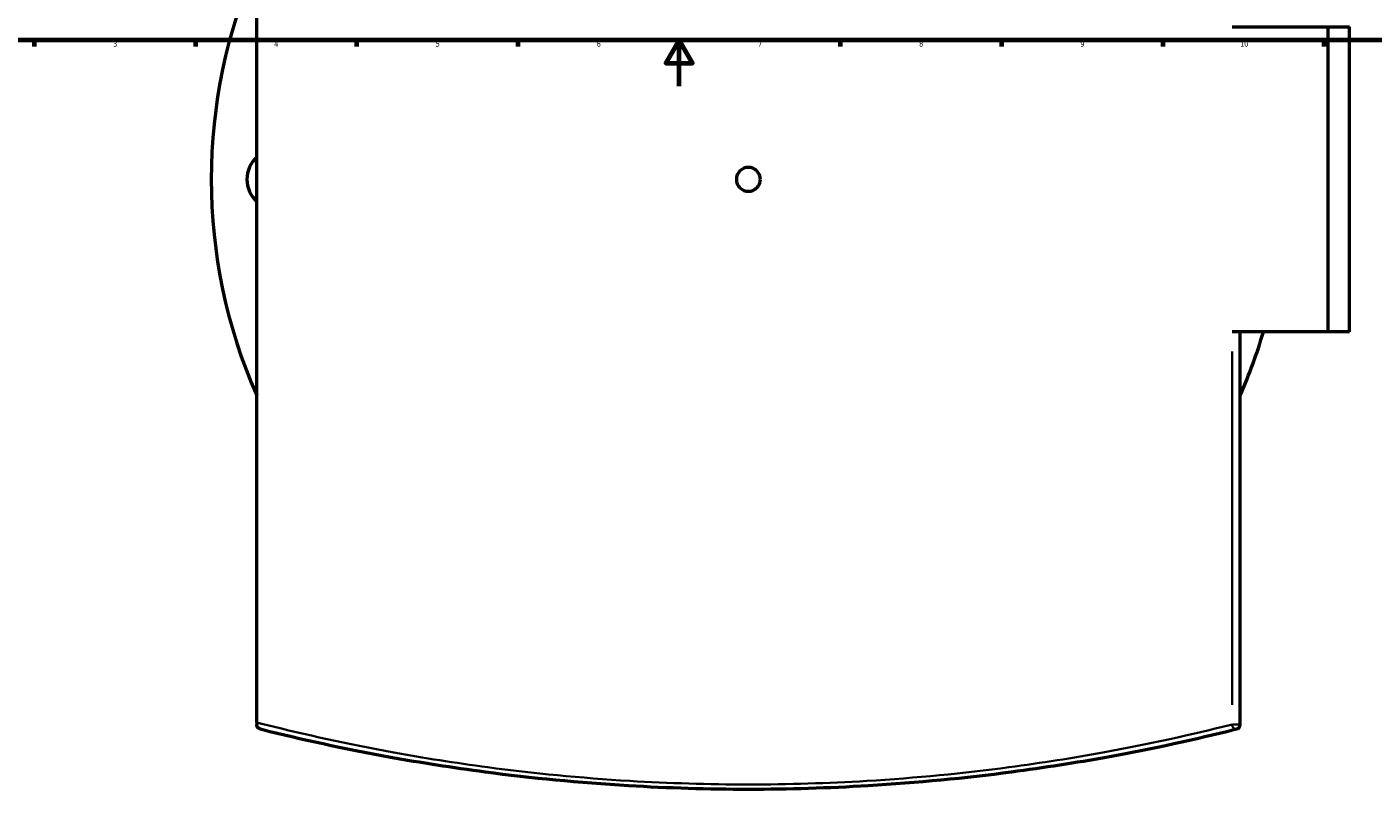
# Model space of a CAD drawing. Header units: millimetres. Extents: x -634 to 1178, y -305 to 960.
# Tile 4 of 12: x 137 to 722, y -305 to 26. Entities that reach past the tile are written whole.
import ezdxf

# ---------------------------------------------------------------- set-up
doc = ezdxf.new("R2010")
doc.units = ezdxf.units.MM
for name, color, linetype, lineweight in [('Border (ANSI)', 7, 'Continuous', 70), ('Visible (ANSI)', 7, 'Continuous', 50), ('Visible Narrow (ANSI)', 7, 'Continuous', 35)]:
    doc.layers.add(name, color=color, linetype=linetype, lineweight=lineweight)
doc.styles.add('Note Text (ANSI)', font='tahoma.ttf')

# ---------------------------------------------------------------- blocks, each defined once
blk = doc.blocks.new('Borders Default Border')
at = {"layer": 'Border (ANSI)'}
for p, q in [((140.17, 20), (140.17, 17.2)), ((210.25, 20), (210.25, 17.2)), ((280.33, 20), (280.33, 17.2)), ((350.42, 20), (350.42, 17.2)), ((490.58, 20), (490.58, 17.2)), ((560.67, 20), (560.67, 17.2)), ((630.75, 20), (630.75, 17.2)), ((700.83, 20), (700.83, 17.2))]:
    blk.add_line(p, q, dxfattribs=at)
at = {"layer": 'Border (ANSI)', "flags": 128}
for points in [[(20, 20), (20, 574), (821, 574), (821, 20), (20, 20)], [(420.5, 0), (420.5, 20), (414.73, 10), (426.27, 10), (420.5, 20)]]:
    blk.add_lwpolyline(points, dxfattribs=at)
at = {"layer": 'Border (ANSI)', "color": 5, "true_color": 0x0000ff, "char_height": 2.4, "attachment_point": 7, "style": 'Note Text (ANSI)'}
for s, insert in [('3', (174.46, 17.15)), ('4', (244.45, 17.2)), ('5', (314.67, 17.15)), ('6', (384.69, 17.15)), ('7', (454.8, 17.2)), ('8', (524.84, 17.15)), ('9', (594.92, 17.15)), ('10', (664.35, 17.15))]:
    blk.add_mtext(s, dxfattribs=dict(at, insert=insert))

msp = doc.modelspace()

# ---------------------------------------------------------------- linework, layer by layer
at = {"layer": 'Visible (ANSI)'}
for p, q in [((236.86, -276.53), (236.86, 195.57)), ((660.86, 25.77), (702.62, 25.77)), ((702.62, -106.73), (702.62, 25.77)), ((702.62, 25.77), (711.86, 25.77)), ((711.86, -106.73), (711.86, 25.77)), ((702.62, -106.73), (660.86, -106.73)), ((664.36, -277.42), (664.36, -106.73)), ((711.86, -106.73), (702.62, -106.73)), ((236.86, -276.53), (236.86, -277.42))]:
    msp.add_line(p, q, dxfattribs=at)
for centre, radius, start, end in [((450.61, -40.48), 233.5, 156.2651, 203.7349), ((245.61, -40.48), 13, 132.30499, 227.69501), ((450.61, -40.48), 233.5, 336.2651, 343.51729), ((662.36, -277.42), 2, 284.0323, 0)]:
    msp.add_arc(centre, radius, start, end, dxfattribs=at)
for points, knots in [([(455.81, -40.48), (455.81, -41.13), (455.68, -41.83), (455.15, -43.11), (454.75, -43.7), (453.82, -44.62), (453.24, -45.02), (451.96, -45.55), (451.26, -45.68), (449.96, -45.68), (449.26, -45.55), (447.98, -45.02), (447.39, -44.62), (446.47, -43.7), (446.07, -43.11), (445.54, -41.83), (445.41, -41.13), (445.41, -39.83), (445.54, -39.13), (446.07, -37.85), (446.47, -37.27), (447.39, -36.34), (447.98, -35.94), (449.26, -35.41), (449.96, -35.28), (451.26, -35.28), (451.96, -35.41), (453.24, -35.94), (453.82, -36.34), (454.75, -37.27), (455.15, -37.85), (455.68, -39.13), (455.81, -39.83), (455.81, -40.48)], [0, 0, 0, 0, 0.195882, 0.195882, 0.391764, 0.391764, 0.587646, 0.587646, 0.783528, 0.783528, 0.97941, 0.97941, 1.175291, 1.175291, 1.371173, 1.371173, 1.567055, 1.567055, 1.762937, 1.762937, 1.958819, 1.958819, 2.154701, 2.154701, 2.350583, 2.350583, 2.546465, 2.546465, 2.742347, 2.742347, 2.938229, 2.938229, 3.134111, 3.134111, 3.134111, 3.134111]), ([(238.37, -279.36), (238.37, -279.36), (238.37, -279.36), (237.83, -279.22), (237.38, -278.87), (237.01, -278.21), (236.94, -278.02), (236.87, -277.7), (236.86, -277.57), (236.86, -277.42)], [-0.394145, -0.394145, -0.394145, -0.394145, -0.3932029, -0.3932029, -0.1474724, -0.1474724, -0.0519712, -0.0519712, 0, 0, 0, 0]), ([(238.37, -279.36), (238.75, -279.46), (239.14, -279.55), (255.84, -283.7), (274.53, -287.84), (308.12, -293.91), (321.91, -296.09), (356.13, -300.6), (377.09, -302.65), (415.69, -304.95), (433.15, -305.48), (450.61, -305.48), (468.07, -305.48), (485.52, -304.95), (524.13, -302.65), (545.09, -300.6), (579.31, -296.09), (593.1, -293.91), (626.69, -287.84), (645.39, -283.7), (662.09, -279.55), (662.47, -279.45), (662.84, -279.36)], [6.101208, 6.101208, 6.101208, 6.101208, 6.276371, 6.276371, 13.718792, 13.718792, 18.450669, 18.450669, 25.000634, 25.000634, 30.226131, 30.226131, 30.226131, 35.451629, 35.451629, 42.001937, 42.001937, 46.733645, 46.733645, 54.178238, 54.178238, 54.350986, 54.350986, 54.350986, 54.350986])]:
    msp.add_open_spline(points, degree=3, knots=knots, dxfattribs=at)
at = {"layer": 'Visible Narrow (ANSI)'}
for p, q in [((660.86, -115.26), (660.86, -268.89)), ((661.03, -277.42), (664.34, -277.42))]:
    msp.add_line(p, q, dxfattribs=at)
msp.add_ellipse((662.36, -277.42), major_axis=(0.48, -1.94), ratio=0.740862, start_param=4.616995, end_param=6.195491, dxfattribs=at)
msp.add_open_spline([(660.86, -277.42), (660.48, -277.51), (660.11, -277.61), (643.57, -281.75), (625.04, -285.88), (591.77, -291.93), (578.1, -294.11), (544.2, -298.61), (523.44, -300.66), (485.2, -302.95), (467.9, -303.48), (450.61, -303.48), (433.31, -303.48), (416.02, -302.95), (377.77, -300.66), (357.02, -298.61), (323.11, -294.11), (309.45, -291.93), (276.18, -285.88), (257.66, -281.75), (239.93, -277.31), (238.38, -276.92), (236.86, -276.53)], degree=3, knots=[-54.350986, -54.350986, -54.350986, -54.350986, -54.178238, -54.178238, -46.733645, -46.733645, -42.001937, -42.001937, -35.451629, -35.451629, -30.226131, -30.226131, -30.226131, -25.000634, -25.000634, -18.450669, -18.450669, -13.718792, -13.718792, -6.276371, -6.276371, -5.554025, -5.554025, -5.554025, -5.554025], dxfattribs=at)

# ---------------------------------------------------------------- block references
msp.add_blockref('Borders Default Border', (0, 0))

doc.saveas('drawing.dxf')
